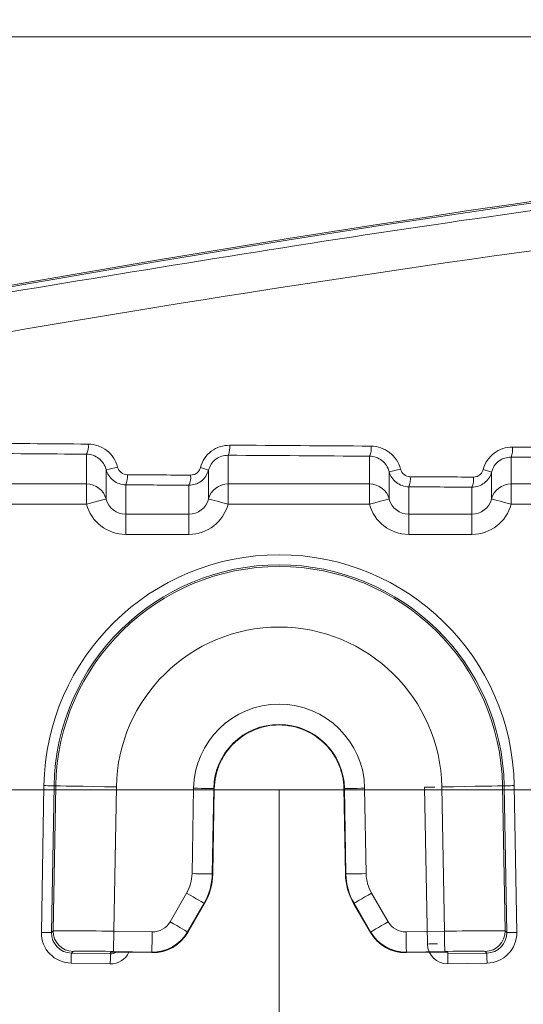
# Model space of a CAD drawing. Header units: millimetres. Extents: x 0 to 594, y 0 to 420.
# Tile 23 of 71: x 281 to 293, y 240 to 265. Entities that reach past the tile are written whole.
import ezdxf

# ---------------------------------------------------------------- set-up
doc = ezdxf.new("R2010")
doc.units = ezdxf.units.MM
doc.styles.add('SLDTEXTSTYLE1', font='TXT', dxfattribs={"width": 0.605})
doc.dimstyles.new('SLDDIMSTYLE2', dxfattribs={"dimtxt": 2.568319, "dimasz": 3.3, "dimexe": 0, "dimexo": 0.0625, "dimgap": 0.64208, "dimtad": 1, "dimdec": 3, "dimlfac": 2, "dimrnd": 1e-09, "dimzin": 12, "dimdsep": 46, "dimtxsty": 'SLDTEXTSTYLE1', "dimsah": 1, "dimcen": 0.09, "dimadec": 0, "dimazin": 3, "dimtfac": 1, "dimtdec": 1, "dimtofl": 0, "dimtmove": 0, "dimatfit": 3, "dimfxl": 0, "dimfrac": 2, "dimtolj": 1, "dimtzin": 12, "dimarcsym": 0})
doc.dimstyles.new('SLDDIMSTYLE4', dxfattribs={"dimtxt": 2.568319, "dimasz": 3.3, "dimexe": 0, "dimexo": 0.0625, "dimgap": 0.64208, "dimtad": 1, "dimdec": 0, "dimlfac": 2, "dimrnd": 1e-09, "dimzin": 12, "dimdsep": 46, "dimtxsty": 'SLDTEXTSTYLE1', "dimsah": 1, "dimcen": 0.09, "dimadec": 0, "dimazin": 3, "dimtfac": 1, "dimtdec": 1, "dimtofl": 0, "dimtmove": 0, "dimatfit": 3, "dimfxl": 0, "dimfrac": 2, "dimtolj": 1, "dimtzin": 12, "dimarcsym": 0})
doc.dimstyles.new('SLDDIMSTYLE5', dxfattribs={"dimtxt": 2.568319, "dimasz": 3.3, "dimexe": 0, "dimexo": 0.0625, "dimgap": 0.64208, "dimtad": 1, "dimdec": 3, "dimlfac": 2, "dimrnd": 1e-09, "dimzin": 12, "dimdsep": 46, "dimtxsty": 'SLDTEXTSTYLE1', "dimsah": 1, "dimcen": 0.09, "dimadec": 0, "dimazin": 3, "dimtfac": 1, "dimtdec": 1, "dimtofl": 0, "dimtmove": 0, "dimatfit": 3, "dimfxl": 0, "dimfrac": 2, "dimtolj": 1, "dimtzin": 12, "dimarcsym": 0})

# ---------------------------------------------------------------- blocks, each defined once
blk = doc.blocks.new('*D13')
at = {"color": 7, "linetype": 'Continuous', "lineweight": 0}
for p, q in [((356.066, 264.449), (238.349, 264.449)), ((239.349, 264.449), (239.349, 139.275)), ((234.816, 206.027), (234.816, 206.615)), ((234.816, 206.615), (238.761, 206.615)), ((238.761, 206.615), (238.761, 206.027)), ((234.816, 197.697), (234.816, 197.109)), ((238.761, 197.109), (238.761, 197.697)), ((234.816, 197.109), (238.761, 197.109)), ((290.17, 139.275), (238.349, 139.275))]:
    blk.add_line(p, q, dxfattribs=at)
for points in [[(239.349, 264.449), (238.849, 261.149), (239.849, 261.149)], [(239.349, 139.275), (239.849, 142.575), (238.849, 142.575)]]:
    blk.add_solid(points, dxfattribs=at)
at = {"color": 7, "linetype": 'Continuous', "lineweight": 0, "char_height": 2.6458, "attachment_point": 1, "rotation": 90, "style": 'SLDTEXTSTYLE1'}
for s, insert in [('9,94', (235.35, 198.432, 0.05)), ('252,5', (230.818, 196.276, 0.05))]:
    blk.add_mtext(s, dxfattribs=dict(at, insert=insert))
blk = doc.blocks.new('*D15')
at = {"color": 7, "linetype": 'Continuous', "lineweight": 0}
for p, q in [((346.45, 291.591), (345.862, 291.591)), ((345.862, 291.591), (345.862, 287.647)), ((354.78, 291.591), (355.368, 291.591)), ((355.368, 291.591), (355.368, 287.647)), ((271.889, 206.062), (271.889, 288.059)), ((429.341, 208.541), (429.341, 288.059)), ((345.862, 287.647), (346.45, 287.647)), ((355.368, 287.647), (354.78, 287.647)), ((271.889, 287.059), (429.341, 287.059))]:
    blk.add_line(p, q, dxfattribs=at)
for points in [[(271.889, 287.059), (275.189, 286.559), (275.189, 287.559)], [(429.341, 287.059), (426.041, 287.559), (426.041, 286.559)]]:
    blk.add_solid(points, dxfattribs=at)
at = {"color": 7, "linetype": 'Continuous', "lineweight": 0, "char_height": 2.6458, "attachment_point": 1, "rotation": 0, "style": 'SLDTEXTSTYLE1'}
for s, insert in [('315', (346.499, 295.59, 0.05)), ('12,4', (347.185, 291.057, 0.05))]:
    blk.add_mtext(s, dxfattribs=dict(at, insert=insert))
blk = doc.blocks.new('*D16')
at = {"color": 7, "linetype": 'Continuous', "lineweight": 0}
for p, q in [((286.937, 245.752), (286.937, 108.735)), ((414.293, 245.752), (414.293, 108.735)), ((347.92, 114.267), (347.332, 114.267)), ((347.332, 114.267), (347.332, 110.323)), ((353.31, 114.267), (353.898, 114.267)), ((353.898, 114.267), (353.898, 110.323)), ((347.332, 110.323), (347.92, 110.323)), ((353.898, 110.323), (353.31, 110.323)), ((286.937, 109.735), (414.293, 109.735))]:
    blk.add_line(p, q, dxfattribs=at)
for points in [[(286.937, 109.735), (290.237, 109.235), (290.237, 110.235)], [(414.293, 109.735), (410.993, 110.235), (410.993, 109.235)]]:
    blk.add_solid(points, dxfattribs=at)
at = {"color": 7, "linetype": 'Continuous', "lineweight": 0, "char_height": 2.6458, "attachment_point": 1, "rotation": 0, "style": 'SLDTEXTSTYLE1'}
for s, insert in [('254', (346.499, 118.266, -137.801)), ('10', (348.655, 113.733, -137.801))]:
    blk.add_mtext(s, dxfattribs=dict(at, insert=insert))
blk = doc.blocks.new('*D17')
at = {"color": 7, "linetype": 'Continuous', "lineweight": 0}
for p, q in [((414.293, 245.752), (258.389, 245.752)), ((259.389, 143.848), (259.389, 245.752)), ((254.856, 196.515), (254.856, 197.103)), ((254.856, 197.103), (258.801, 197.103)), ((258.801, 197.103), (258.801, 196.515)), ((254.856, 193.085), (254.856, 192.497)), ((258.801, 192.497), (258.801, 193.085)), ((254.856, 192.497), (258.801, 192.497)), ((414.293, 143.848), (258.389, 143.848))]:
    blk.add_line(p, q, dxfattribs=at)
for points in [[(259.389, 245.752), (258.889, 242.452), (259.889, 242.452)], [(259.389, 143.848), (259.889, 147.148), (258.889, 147.148)]]:
    blk.add_solid(points, dxfattribs=at)
at = {"color": 7, "linetype": 'Continuous', "lineweight": 0, "attachment_point": 1, "rotation": 90, "style": 'SLDTEXTSTYLE1'}
for s, insert, char_height in [('203', (250.858, 190.684, -137.801), 2.6458), ('8', (255.39, 193.82, -137.801), 2.646)]:
    blk.add_mtext(s, dxfattribs=dict(at, insert=insert, char_height=char_height))

msp = doc.modelspace()

# ---------------------------------------------------------------- linework, layer by layer
at = {"color": 8, "linetype": 'Continuous', "lineweight": 0}
for p, q in [((282.16021, 253.34458), (282.16021, 254.08318)), ((285.67071, 254.05736), (285.67071, 253.34459)), ((289.18121, 253.34459), (289.18121, 254.03293)), ((292.69171, 254.00989), (292.6917, 253.34459)), ((282.64569, 252.96917), (282.64569, 253.70123)), ((285.18523, 253.68612), (285.18523, 252.96918)), ((289.66669, 252.96918), (289.66669, 253.65156)), ((292.20622, 253.63808), (292.20623, 252.96918)), ((279.97106, 253.34458), (282.16021, 253.34458)), ((283.13117, 253.32365), (283.13117, 252.59233)), ((284.69974, 252.59234), (284.69974, 253.31211)), ((285.67071, 253.34459), (289.18121, 253.34459)), ((290.15217, 253.27417), (290.15217, 252.59234)), ((292.6917, 253.34459), (295.33471, 253.34459)), ((291.72074, 252.59234), (291.72074, 253.26388)), ((282.16021, 252.84356), (279.97105, 252.84356)), ((289.18121, 252.84356), (285.67071, 252.84356)), ((295.3347, 252.84357), (292.69171, 252.84357)), ((283.13117, 252.59233), (284.69974, 252.59234)), ((290.15217, 252.59234), (291.72074, 252.59234)), ((284.69974, 252.09131), (283.13118, 252.09131)), ((291.72075, 252.09132), (290.15218, 252.09131)), ((281.04004, 242.21088), (281.10364, 245.85421)), ((281.35431, 245.84983), (281.29072, 242.2065)), ((281.39554, 245.84911), (281.33267, 242.24702)), ((281.35431, 245.84983), (281.39554, 245.84911)), ((282.83701, 242.23796), (282.89958, 245.82286)), ((284.81463, 245.78943), (284.77762, 243.66906)), ((285.27896, 243.66031), (285.31597, 245.78068)), ((285.32939, 245.78045), (285.31597, 245.78068)), ((288.54464, 245.78045), (288.55803, 245.78068)), ((288.55803, 245.78068), (288.59504, 243.66031)), ((289.09638, 243.66906), (289.05937, 245.78943)), ((290.61522, 241.92156), (290.54725, 245.81541)), ((290.97442, 245.82286), (291.03699, 242.23797)), ((292.51969, 245.84984), (292.47846, 245.84912)), ((292.54133, 242.24702), (292.47846, 245.84912)), ((292.58329, 242.20651), (292.51969, 245.84984)), ((292.77037, 245.85421), (292.83396, 242.21088)), ((285.29167, 243.65679), (285.27896, 243.66031)), ((288.59504, 243.66031), (288.58235, 243.65679)), ((284.64342, 243.18514), (284.23168, 242.47199)), ((289.64233, 242.47199), (289.23059, 243.18514)), ((284.66592, 242.22128), (285.07766, 242.93443)), ((285.07766, 242.93443), (285.09018, 242.93096)), ((288.78384, 242.93096), (288.79634, 242.93443)), ((288.79634, 242.93443), (289.20809, 242.22128)), ((281.33267, 242.24702), (281.29072, 242.2065)), ((283.78868, 242.22135), (282.83701, 242.23796)), ((284.67299, 242.20879), (284.66592, 242.22128)), ((289.20809, 242.22128), (289.20103, 242.20882)), ((291.03699, 242.23797), (290.08532, 242.22136)), ((292.58329, 242.20651), (292.54133, 242.24702)), ((281.78331, 241.6964), (281.82527, 241.73692)), ((281.78331, 241.6964), (282.75298, 241.67948)), ((282.75298, 241.67948), (282.75364, 241.7169)), ((282.79542, 241.71967), (282.75364, 241.7169)), ((282.82826, 241.73662), (283.77993, 241.72)), ((283.77993, 241.72), (283.78693, 241.70763)), ((290.0871, 241.70766), (290.09408, 241.72001)), ((290.09408, 241.72001), (291.04575, 241.73662)), ((291.12037, 241.71695), (291.12102, 241.67949)), ((291.12102, 241.67949), (292.09069, 241.69641)), ((292.04874, 241.73692), (292.09069, 241.69641)), ((282.74861, 241.42881), (281.77894, 241.44573)), ((292.09507, 241.44574), (291.1254, 241.42881))]:
    msp.add_line(p, q, dxfattribs=at)
at = {"color": 7, "linetype": 'Continuous', "lineweight": 15}
for p, q in [((285.29167, 243.65679), (285.32939, 245.78045)), ((288.54464, 245.78045), (288.58235, 243.65679)), ((284.67299, 242.20879), (285.09018, 242.93096)), ((288.78384, 242.93096), (289.20103, 242.20882)), ((282.78526, 241.71898), (282.78862, 241.71914)), ((283.2549, 241.71691), (283.78693, 241.70763)), ((290.0871, 241.70766), (290.61879, 241.71695))]:
    msp.add_line(p, q, dxfattribs=at)
at = {"color": 8, "linetype": 'Continuous', "lineweight": 0, "flags": 128}
for points in [[(282.16021, 253.34458), (282.16021, 253.33133), (282.16021, 253.30036), (282.16021, 253.25279), (282.16021, 253.19035), (282.16021, 253.11532), (282.16021, 253.03041), (282.16021, 252.93871), (282.16021, 252.84356)], [(285.67071, 253.34459), (285.67071, 253.33133), (285.67071, 253.30036), (285.67071, 253.25279), (285.6707, 253.19036), (285.67071, 253.11532), (285.67071, 253.03041), (285.67071, 252.93871), (285.67071, 252.84356)], [(289.18121, 253.34459), (289.18121, 253.33134), (289.18121, 253.30036), (289.18121, 253.2528), (289.18121, 253.19036), (289.1812, 253.11532), (289.18121, 253.03042), (289.18121, 252.93872), (289.18121, 252.84356)], [(292.6917, 253.34459), (292.69171, 253.33134), (292.69171, 253.30036), (292.69171, 253.2528), (292.69171, 253.19036), (292.69171, 253.11532), (292.69171, 253.03042), (292.69171, 252.93872), (292.69171, 252.84357)], [(282.64569, 252.96917), (282.63546, 252.96653), (282.60722, 252.95922), (282.56204, 252.94753), (282.50164, 252.9319), (282.42828, 252.91292), (282.34478, 252.89132), (282.25428, 252.8679), (282.16021, 252.84356)], [(285.18523, 252.96918), (285.19545, 252.96653), (285.22369, 252.95922), (285.26887, 252.94753), (285.32928, 252.9319), (285.40263, 252.91292), (285.48614, 252.89132), (285.57664, 252.8679), (285.67071, 252.84356)], [(289.66669, 252.96918), (289.65646, 252.96653), (289.62823, 252.95922), (289.58304, 252.94753), (289.52263, 252.9319), (289.44929, 252.91293), (289.36578, 252.89132), (289.27528, 252.8679), (289.18121, 252.84356)], [(292.20623, 252.96918), (292.21645, 252.96653), (292.2447, 252.95923), (292.28988, 252.94754), (292.35028, 252.93191), (292.42363, 252.91293), (292.50714, 252.89132), (292.59764, 252.86791), (292.69171, 252.84357)], [(283.13117, 252.59233), (283.13117, 252.57908), (283.13118, 252.54811), (283.13118, 252.50054), (283.13117, 252.4381), (283.13117, 252.36307), (283.13118, 252.27816), (283.13117, 252.18646), (283.13118, 252.09131)], [(284.69974, 252.59234), (284.69974, 252.57908), (284.69975, 252.54811), (284.69975, 252.50054), (284.69974, 252.4381), (284.69974, 252.36307), (284.69975, 252.27816), (284.69974, 252.18646), (284.69974, 252.09131)], [(290.15217, 252.59234), (290.15218, 252.57909), (290.15217, 252.54811), (290.15217, 252.50054), (290.15217, 252.43811), (290.15217, 252.36307), (290.15217, 252.27817), (290.15218, 252.18647), (290.15218, 252.09131)], [(291.72074, 252.59234), (291.72074, 252.57909), (291.72074, 252.54811), (291.72074, 252.50055), (291.72074, 252.43811), (291.72074, 252.36307), (291.72074, 252.27817), (291.72074, 252.18647), (291.72075, 252.09132)], [(281.35431, 245.84983), (281.34875, 245.84993), (281.33399, 245.85018), (281.31056, 245.85059), (281.27936, 245.85114), (281.24155, 245.8518), (281.19857, 245.85255), (281.15201, 245.85336), (281.10364, 245.85421)], [(282.89958, 245.82286), (282.60933, 245.82792), (282.32999, 245.8328), (282.07206, 245.8373), (281.84523, 245.84126), (281.65802, 245.84453), (281.51747, 245.84698), (281.42887, 245.84853), (281.39554, 245.84911)], [(284.81463, 245.78943), (284.91138, 245.78774), (285.00449, 245.78612), (285.09047, 245.78462), (285.16607, 245.7833), (285.22848, 245.78221), (285.27533, 245.78139), (285.30486, 245.78087), (285.31597, 245.78068)], [(289.05937, 245.78943), (288.96262, 245.78774), (288.86951, 245.78612), (288.78353, 245.78462), (288.70792, 245.7833), (288.64552, 245.78221), (288.59867, 245.78139), (288.56914, 245.78088), (288.55803, 245.78068)], [(290.54725, 245.81541), (290.59616, 245.81626), (290.6432, 245.81708), (290.68654, 245.81784), (290.72453, 245.8185), (290.75571, 245.81904), (290.77888, 245.81945), (290.79314, 245.8197), (290.79796, 245.81978)], [(290.97442, 245.82286), (291.26466, 245.82793), (291.54401, 245.8328), (291.80194, 245.83731), (292.02878, 245.84127), (292.21598, 245.84454), (292.35653, 245.84699), (292.44513, 245.84853), (292.47846, 245.84912)], [(292.77037, 245.85421), (292.72199, 245.85337), (292.67543, 245.85256), (292.63245, 245.8518), (292.59464, 245.85115), (292.56344, 245.8506), (292.54001, 245.85019), (292.52525, 245.84993), (292.51969, 245.84984)], [(284.77762, 243.66906), (284.87436, 243.66737), (284.96748, 243.66575), (285.05345, 243.66425), (285.12907, 243.66293), (285.19147, 243.66184), (285.23832, 243.66102), (285.26786, 243.6605), (285.27896, 243.66031)], [(289.09638, 243.66906), (288.99964, 243.66737), (288.90653, 243.66575), (288.82054, 243.66425), (288.74493, 243.66293), (288.68253, 243.66184), (288.63568, 243.66102), (288.60615, 243.66051), (288.59504, 243.66031)], [(284.64342, 243.18514), (284.72722, 243.13676), (284.80787, 243.09019), (284.88234, 243.0472), (284.94783, 243.00939), (285.00187, 242.97818), (285.04245, 242.95475), (285.06804, 242.93998), (285.07766, 242.93443)], [(289.23059, 243.18514), (289.14679, 243.13676), (289.06614, 243.0902), (288.99167, 243.0472), (288.92618, 243.00939), (288.87213, 242.97818), (288.83155, 242.95475), (288.80597, 242.93999), (288.79634, 242.93443)], [(284.23168, 242.47199), (284.31548, 242.42361), (284.39613, 242.37704), (284.4706, 242.33405), (284.53609, 242.29623), (284.59014, 242.26503), (284.63071, 242.2416), (284.6563, 242.22683), (284.66592, 242.22128)], [(289.64233, 242.47199), (289.55853, 242.42361), (289.47788, 242.37705), (289.40341, 242.33405), (289.33792, 242.29624), (289.28386, 242.26503), (289.24329, 242.2416), (289.21771, 242.22683), (289.20809, 242.22128)], [(281.29072, 242.2065), (281.28516, 242.2066), (281.27039, 242.20686), (281.24697, 242.20727), (281.21577, 242.20781), (281.17797, 242.20847), (281.13497, 242.20922), (281.08841, 242.21003), (281.04004, 242.21088)], [(282.83701, 242.23796), (282.83532, 242.14121), (282.8337, 242.0481), (282.8322, 241.96212), (282.83087, 241.88651), (282.82979, 241.82411), (282.82897, 241.77726), (282.82845, 241.74772), (282.82826, 241.73662)], [(283.78868, 242.22135), (283.78699, 242.1246), (283.78536, 242.03149), (283.78386, 241.94551), (283.78255, 241.8699), (283.78146, 241.8075), (283.78064, 241.76065), (283.78012, 241.73111), (283.77993, 241.72)], [(290.08532, 242.22136), (290.08701, 242.1246), (290.08864, 242.03149), (290.09014, 241.94551), (290.09146, 241.8699), (290.09255, 241.8075), (290.09337, 241.76065), (290.09388, 241.73112), (290.09408, 241.72001)], [(291.03699, 242.23797), (291.03868, 242.14122), (291.04031, 242.0481), (291.04181, 241.96213), (291.04313, 241.88651), (291.04422, 241.82411), (291.04504, 241.77726), (291.04555, 241.74773), (291.04575, 241.73662)], [(292.83396, 242.21088), (292.78559, 242.21004), (292.73903, 242.20923), (292.69604, 242.20848), (292.65824, 242.20782), (292.62703, 242.20727), (292.60361, 242.20686), (292.58884, 242.20661), (292.58329, 242.20651)], [(290.61522, 241.92156), (290.66413, 241.92241), (290.71117, 241.92323), (290.75451, 241.92399), (290.7925, 241.92465), (290.82368, 241.9252), (290.84685, 241.9256), (290.86111, 241.92585), (290.86593, 241.92593)], [(281.78331, 241.6964), (281.78322, 241.69085), (281.78296, 241.67608), (281.78255, 241.65266), (281.782, 241.62146), (281.78134, 241.58365), (281.7806, 241.54066), (281.77978, 241.4941), (281.77894, 241.44573)], [(282.75298, 241.67948), (282.75288, 241.67392), (282.75263, 241.65916), (282.75222, 241.63573), (282.75167, 241.60453), (282.75101, 241.56673), (282.75027, 241.52374), (282.74945, 241.47718), (282.74861, 241.42881)], [(291.12037, 241.71695), (291.07137, 241.72091), (291.05397, 241.7247)], [(291.1254, 241.42881), (291.12455, 241.47718), (291.12374, 241.52374), (291.12299, 241.56673), (291.12233, 241.60454), (291.12179, 241.63574), (291.12137, 241.65916), (291.12112, 241.67393), (291.12102, 241.67949)], [(292.09507, 241.44574), (292.09422, 241.49411), (292.09341, 241.54067), (292.09266, 241.58366), (292.092, 241.62146), (292.09146, 241.65266), (292.09105, 241.67609), (292.09079, 241.69086), (292.09069, 241.69641)]]:
    msp.add_lwpolyline(points, dxfattribs=at)
at = {"color": 7, "linetype": 'Continuous', "lineweight": 15}
for centre, radius, start, end in [((350.59011, -136.71655), 401.2, 79.7839621, 100.2161032), ((350.61518, -136.74163), 401.19094, 79.7833381, 100.2167272), ((286.937, 245.75239), 1.62127, 1.000033, 179.000033), ((290.95675, 225.47058), 16.24988, 89.672841, 91.191711)]:
    msp.add_arc(centre, radius, start, end, dxfattribs=at)
at = {"color": 8, "linetype": 'Continuous', "lineweight": 0}
for centre, radius, start, end in [((281.76463, 254.27961), 0.44166, 333.593275, 7.034016), ((285.25257, 254.2536), 0.4619, 334.858315, 6.747549), ((288.73822, 254.22898), 0.48444, 336.128217, 6.455338), ((292.22063, 254.2058), 0.51019, 337.419664, 6.144153), ((282.39383, 255.5226), 1.8387, 277.873008, 286.978071), ((282.72963, 253.52002), 0.44699, 333.939067, 6.956739), ((284.28817, 253.5084), 0.45598, 334.503175, 6.830303), ((284.71835, 252.54197), 1.23574, 67.801827, 77.609835), ((289.36761, 255.64651), 2.01724, 278.526122, 286.701848), ((289.70173, 253.47018), 0.49124, 336.483692, 6.369603), ((291.25797, 253.45978), 0.50253, 337.055333, 6.238243), ((291.68956, 252.31219), 1.423, 68.710379, 77.393922), ((282.16037, 252.84317), 0.50141, 14.5542, 90.018396), ((285.67054, 252.84318), 0.50141, 89.981616, 165.446462), ((289.18137, 252.84318), 0.50141, 14.5542, 90.018396), ((292.69155, 252.84318), 0.50141, 89.982252, 165.445826), ((286.937, 245.75239), 5.83425, 1.000033, 179.000033), ((286.937, 245.75239), 5.58354, 1.000033, 179.000033), ((286.937, 245.75239), 5.5423, 1.000033, 179.000033), ((286.937, 245.75239), 4.03803, 1.000033, 179.000033), ((286.937, 245.75239), 2.1227, 1.000033, 179.000033), ((281.8342, 242.23844), 0.5016, 179.020217, 268.979491), ((283.79734, 242.72285), 1.003, 269.005173, 329.994892), ((290.07666, 242.72286), 1.003, 210.005173, 270.994892), ((292.03981, 242.23844), 0.5016, 271.020691, 0.979919), ((291.06334, 241.24717), 0.47323, 83.078174, 91.671427)]:
    msp.add_arc(centre, radius, start, end, dxfattribs=at)
for centre, major_axis, ratio, start_param, end_param in [((350.61495, 271.60475), (401.2, 0.00023), 0.04368823, 4.53369705, 4.5410332), ((350.61495, 271.60475), (401.2, 0.00023), 0.04368823, 4.54990102, 4.55875597), ((350.61495, 271.60475), (401.2, 0.00023), 0.04368823, 4.56759879, 4.57643022), ((350.61495, 271.35424), (401.45075, 0.00023), 0.04366094, 4.53369705, 4.5410332), ((350.61495, 271.35424), (401.45075, 0.00023), 0.04366094, 4.54990102, 4.55875597), ((350.61495, 271.35424), (401.45075, 0.00023), 0.04366094, 4.56759879, 4.57643022), ((350.61495, 270.8525), (401.2, 0.00023), 0.04368823, 4.54348728, 4.5474496), ((350.61495, 270.8525), (401.2, 0.00023), 0.04368823, 4.56120297, 4.56515413), ((350.61495, 270.60199), (401.45075, 0.00023), 0.04366094, 4.54348728, 4.5474496), ((350.61495, 270.60199), (401.45075, 0.00023), 0.04366094, 4.56120297, 4.56515413), ((283.13117, 253.09527), (0, -1.00396), 0.99904822, 4.96580655, 6.28318531), ((283.13117, 253.09527), (0, 0.50293), 0.99715099, 1.8242139, 3.14159265), ((284.69974, 253.09527), (0, 0.50293), 0.99715099, 3.14159265, 4.45897141), ((284.69974, 253.09527), (0, 1.00396), 0.99904822, 3.14159265, 4.45897141), ((290.15217, 253.09527), (0, -1.00396), 0.99904822, 4.96580655, 6.28318531), ((290.15217, 253.09527), (0, 0.50293), 0.99715099, 1.8242139, 3.14159265), ((291.72074, 253.09527), (0, 0.50293), 0.99715099, 3.14159265, 4.45897141), ((291.72074, 253.09527), (0, 1.00396), 0.99904822, 3.14159265, 4.45897141), ((283.77462, 243.68665), (-0.96668, 0.26808), 0.99983751, 2.8885593, 3.39462601), ((283.77462, 243.68665), (1.44986, -0.40208), 0.99994582, 6.03015195, 6.53621866), ((290.09939, 243.68665), (1.44986, 0.40208), 0.99994582, 2.8885593, 3.39462601), ((290.09939, 243.68665), (0.96668, 0.26808), 0.99983751, 2.8885593, 3.39462601), ((283.79734, 242.72285), (-0.247, 0.43657), 0.99979487, 2.60935694, 3.67382836), ((290.07666, 242.72286), (0.247, 0.43657), 0.99979487, 2.60935694, 3.67382836), ((281.7923, 242.19798), (0.54129, 0.52272), 0.99969546, 2.35634678, 3.92683852), ((281.7923, 242.19798), (0.36097, 0.34858), 0.99939115, 2.35634678, 3.92683852), ((282.8367, 242.22046), (1.50427, -0.02626), 0.01163671, 1.57079633, 3.12413936), ((291.0373, 242.22046), (1.50427, 0.02626), 0.01163671, 0.01745329, 1.57079633), ((292.08171, 242.19798), (0.36097, -0.34858), 0.99939115, 5.49793944, 7.06843118), ((292.08171, 242.19798), (-0.54129, 0.52272), 0.99969546, 2.35634678, 3.92683852), ((291.11664, 241.93031), (-0.00875, 0.5015), 0.9998477, 1.57079633, 3.14159265), ((282.82795, 241.71911), (1.00285, -0.0175), 0.01745506, 1.57079633, 3.12413936), ((282.75736, 241.93031), (0.00875, 0.5015), 0.9998477, 3.14159265, 4.29196623), ((283.25506, 241.70815), (0.50142, -0.00875), 0.01745241, 2.86873148, 3.14159265), ((291.04605, 241.71912), (1.00285, 0.01751), 0.01745506, 0.01745329, 1.57079633)]:
    msp.add_ellipse(centre, major_axis=major_axis, ratio=ratio, start_param=start_param, end_param=end_param, dxfattribs=at)
at = {"color": 7, "linetype": 'Continuous', "lineweight": 15}
for centre, major_axis, ratio, start_param, end_param in [((283.78726, 243.68314), (1.3563, 0.65163), 0.99974634, 5.31162043, 5.81768714), ((290.08677, 243.68315), (1.36678, -0.62937), 0.9997426, 3.59074465, 4.09681135), ((283.80443, 242.71032), (0.99459, 0.12983), 0.99981829, 4.56515787, 5.62962928), ((290.06959, 242.71036), (0.99745, -0.10562), 0.99981574, 3.77084315, 4.83531457), ((282.75736, 241.93031), (0.00438, 0.25083), 0.99954325, 3.14159265, 3.7394624), ((283.25506, 241.70815), (0.50142, -0.00875), 0.01745241, 1.57140541, 2.86873148)]:
    msp.add_ellipse(centre, major_axis=major_axis, ratio=ratio, start_param=start_param, end_param=end_param, dxfattribs=at)
at = {"color": 8, "linetype": 'Continuous', "lineweight": 0}
for points, knots in [([(279.56425, 257.99204), (283.18031, 258.59149), (290.41241, 259.79037), (301.3941, 261.23405), (312.46144, 262.40936), (323.92328, 263.31084), (335.74829, 263.90686), (347.9195, 264.16311), (360.09547, 264.0648), (372.37021, 263.60589), (384.72514, 262.77427), (397.13691, 261.55674), (409.47309, 260.00061), (417.60268, 258.66142), (421.66566, 257.99212)], [0, 0, 0, 0, 0.07768722, 0.15537408, 0.23350589, 0.31163742, 0.39639668, 0.48123095, 0.56606506, 0.65082411, 0.73807669, 0.82540862, 0.91274344, 1, 1, 1, 1]), ([(421.66571, 257.00559), (409.97889, 259.02948), (398.23614, 260.54965), (374.63947, 262.58727), (362.78554, 263.10475), (344.91986, 263.1159), (338.95048, 262.99193), (329.97481, 262.61116), (326.97932, 262.45176), (320.98106, 262.06728), (317.98803, 261.84281), (303.06651, 260.56196), (291.25449, 259.03001), (279.5642, 257.00551)], [0, 0, 0, 0, 0.25, 0.25, 0.5, 0.5, 0.625, 0.625, 0.6875, 0.6875, 0.75, 0.75, 1, 1, 1, 1]), ([(282.20297, 254.33369), (282.28601, 254.33307), (282.36671, 254.31904), (282.52345, 254.26446), (282.59595, 254.225), (282.79276, 254.07177), (282.88864, 253.92714), (282.93073, 253.76404)], [0, 0, 0, 0, 0.25, 0.25, 0.5, 0.5, 1, 1, 1, 1]), ([(284.9835, 253.74893), (285.01235, 253.82784), (285.07004, 253.98564), (285.24861, 254.16747), (285.46872, 254.28721), (285.63156, 254.30108), (285.71127, 254.30787)], [0, 0, 0, 0, 0.25189849, 0.5036974, 0.75705538, 1, 1, 1, 1]), ([(289.21958, 254.28344), (289.3027, 254.28288), (289.38348, 254.2689), (289.54037, 254.21433), (289.61286, 254.17488), (289.80971, 254.02162), (289.90532, 253.87717), (289.94735, 253.71436)], [0, 0, 0, 0, 0.25, 0.25, 0.5, 0.5, 1, 1, 1, 1]), ([(292.00012, 253.70088), (292.02109, 253.78185), (292.05462, 253.85707), (292.14671, 253.99605), (292.20284, 254.05611), (292.40056, 254.20758), (292.5623, 254.26146), (292.72789, 254.2604)], [0, 0, 0, 0, 0.25, 0.25, 0.5, 0.5, 1, 1, 1, 1]), ([(282.64569, 253.70123), (282.61732, 253.81129), (282.55259, 253.90812), (282.37756, 254.04435), (282.27054, 254.08193), (282.16021, 254.08318)], [0, 0, 0, 0, 0.5, 0.5, 1, 1, 1, 1]), ([(285.67071, 254.05736), (285.61758, 254.05304), (285.50933, 254.04425), (285.36247, 253.96509), (285.24311, 253.84416), (285.2045, 253.73874), (285.18523, 253.68612)], [0, 0, 0, 0, 0.24480762, 0.49882481, 0.74984298, 1, 1, 1, 1]), ([(289.66669, 253.65156), (289.63843, 253.76119), (289.57402, 253.85785), (289.39898, 253.99418), (289.29177, 254.03181), (289.18121, 254.03293)], [0, 0, 0, 0, 0.5, 0.5, 1, 1, 1, 1]), ([(292.69171, 254.00989), (292.63892, 254.00557), (292.5308, 253.9967), (292.38387, 253.91761), (292.26419, 253.79637), (292.22553, 253.6908), (292.20622, 253.63808)], [0, 0, 0, 0, 0.24258112, 0.49682084, 0.74873029, 1, 1, 1, 1]), ([(282.93073, 253.76404), (282.94476, 253.70967), (282.97671, 253.66147), (283.06418, 253.59337), (283.11795, 253.57458), (283.17332, 253.57416)], [0, 0, 0, 0, 0.5, 0.5, 1, 1, 1, 1]), ([(283.13117, 253.32365), (283.02013, 253.32406), (282.91221, 253.36144), (282.73712, 253.49729), (282.67361, 253.59332), (282.64569, 253.70123)], [0, 0, 0, 0, 0.5, 0.5, 1, 1, 1, 1]), ([(285.18523, 253.68612), (285.166, 253.63351), (285.12758, 253.52843), (285.00864, 253.40693), (284.86184, 253.32652), (284.75298, 253.31684), (284.69974, 253.31211)], [0, 0, 0, 0, 0.2528207, 0.50502206, 0.75794414, 1, 1, 1, 1]), ([(284.74091, 253.56262), (284.7675, 253.56489), (284.82179, 253.56951), (284.89515, 253.60943), (284.95466, 253.67003), (284.97389, 253.72263), (284.9835, 253.74893)], [0, 0, 0, 0, 0.243145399, 0.496430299, 0.748161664, 1, 1, 1, 1]), ([(290.15217, 253.27417), (290.0411, 253.27454), (289.93316, 253.31188), (289.75803, 253.44774), (289.6946, 253.54371), (289.66669, 253.65156)], [0, 0, 0, 0, 0.5, 0.5, 1, 1, 1, 1]), ([(289.94735, 253.71436), (289.96136, 253.6601), (289.99322, 253.61196), (290.0807, 253.54384), (290.13451, 253.52505), (290.18994, 253.52468)], [0, 0, 0, 0, 0.5, 0.5, 1, 1, 1, 1]), ([(292.20623, 253.63808), (292.17833, 253.53047), (292.11536, 253.43533), (291.9398, 253.30009), (291.83168, 253.26352), (291.72074, 253.26388)], [0, 0, 0, 0, 0.5, 0.5, 1, 1, 1, 1]), ([(291.75753, 253.51439), (291.78394, 253.51664), (291.83813, 253.52127), (291.91153, 253.56111), (291.97121, 253.62184), (291.99048, 253.67453), (292.00012, 253.70088)], [0, 0, 0, 0, 0.24126359, 0.49490831, 0.74741132, 1, 1, 1, 1])]:
    msp.add_open_spline(points, degree=3, knots=knots, dxfattribs=at)
at = {"color": 7, "linetype": 'Continuous', "lineweight": 15}
for points, knots in [([(285.32938, 245.78045), (285.33125, 245.8854), (285.34327, 245.98855), (285.3869, 246.19136), (285.41901, 246.292), (285.5013, 246.48315), (285.55129, 246.57397), (285.66906, 246.74604), (285.73677, 246.82673), (285.95842, 247.04431), (286.13658, 247.1616), (286.42406, 247.2792), (286.52496, 247.3095), (286.72953, 247.34966), (286.83257, 247.35966), (287.04016, 247.35974), (287.1455, 247.3495), (287.34909, 247.30946), (287.4483, 247.27981), (287.64146, 247.20093), (287.73449, 247.15183), (287.90743, 247.03801), (287.9885, 246.97274), (288.13815, 246.82585), (288.20468, 246.74632), (288.32177, 246.5755), (288.37274, 246.48313), (288.45506, 246.29186), (288.48658, 246.19329), (288.5305, 245.99028), (288.54277, 245.88541), (288.54464, 245.78045)], [0, 0, 0, 0, 0.0625, 0.0625, 0.125, 0.125, 0.1875, 0.1875, 0.25, 0.25, 0.375, 0.375, 0.4375, 0.4375, 0.5, 0.5, 0.5625, 0.5625, 0.625, 0.625, 0.6875, 0.6875, 0.75, 0.75, 0.8125, 0.8125, 0.875, 0.875, 0.9375, 0.9375, 1, 1, 1, 1]), ([(291.04198, 241.72013), (291.05856, 241.71982), (291.08356, 241.71935), (291.08619, 241.71917), (291.08708, 241.71911)], [0, 0, 0, 0, 0.66332335, 1, 1, 1, 1])]:
    msp.add_open_spline(points, degree=3, knots=knots, dxfattribs=at)

# ---------------------------------------------------------------- dimensions: what is measured, and where the dimension line sits
at = {"color": 7, "linetype": 'Continuous', "lineweight": 0}
for base, p1, p2, angle, dimstyle, picture, middle in [((429.34138, 287.05889), (271.88855, 206.06237), (429.34142, 208.54146), 0.000033, 'SLDDIMSTYLE4', '*D15', (350.61494, 287.05884)), ((239.34858, 139.27505), (356.06649, 264.44931), (290.17048, 139.27508), 270.000033, 'SLDDIMSTYLE2', '*D13', (239.34854, 201.86215)), ((259.38853, 245.75237), (414.29298, 143.84766), (414.29292, 245.75246), 270.000033, 'SLDDIMSTYLE5', '*D17', (259.38856, 194.79997)), ((414.293, 109.73482), (286.937, 245.75239), (414.29292, 245.75246), 0.000033, 'SLDDIMSTYLE4', '*D16', (350.61504, 109.73478))]:
    dim = msp.add_linear_dim(base=base, p1=p1, p2=p2, angle=angle, dimstyle=dimstyle, dxfattribs=at)
    dim.commit()
    dim.dimension.update_dxf_attribs({"geometry": picture, "text_midpoint": middle, "dimtype": 160})

doc.saveas('drawing.dxf')
